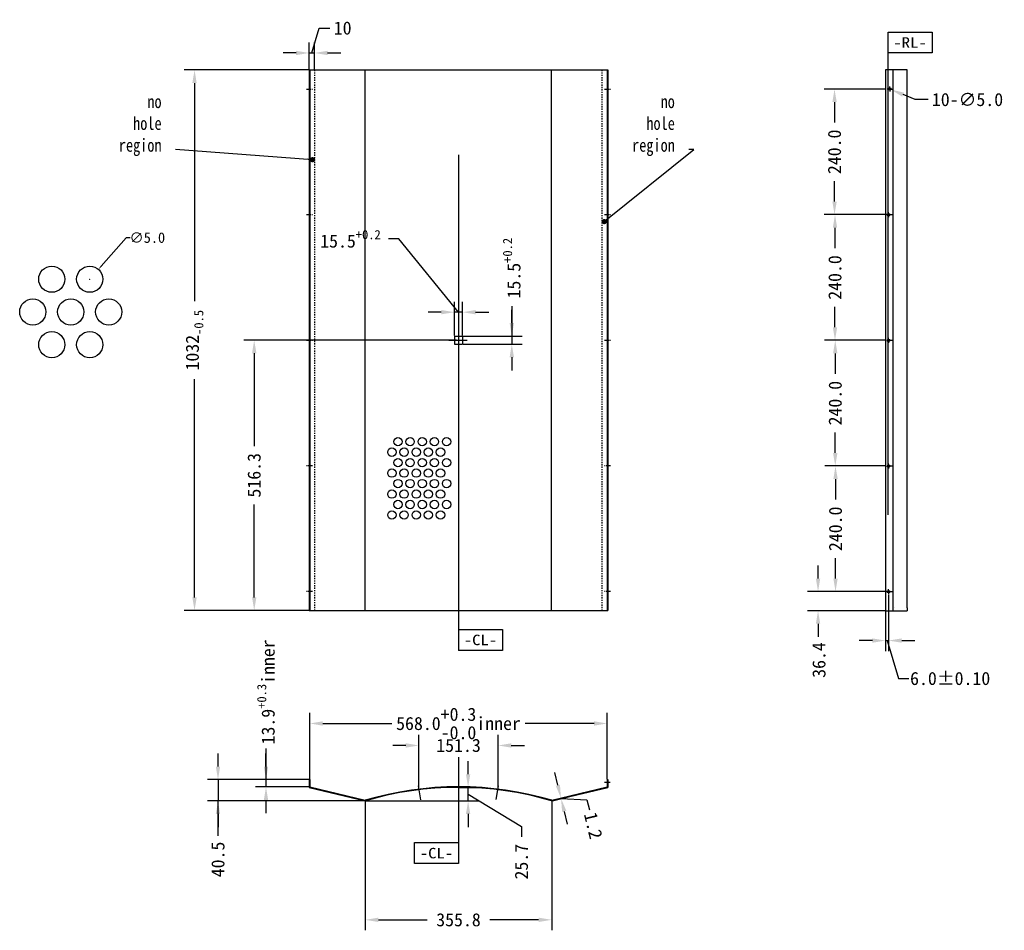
# Model space of a CAD drawing. Extents: x -1447 to 433, y -487 to 1252.
import ezdxf
from ezdxf.enums import TextEntityAlignment as Align

# ---------------------------------------------------------------- set-up
doc = ezdxf.new("R2010")
doc.units = 0
doc.header["$LTSCALE"] = 23.1
doc.header["$MEASUREMENT"] = 0
doc.linetypes.add('CENTER', pattern=[0.6, 0.375, -0.075, 0.075, -0.075])
doc.linetypes.add('DASHED', pattern=[0.2, 0.1, -0.1])
doc.layers.get('0').update_dxf_attribs({"linetype": 'CONTINUOUS'})
doc.layers.get('Defpoints').update_dxf_attribs({"linetype": 'CONTINUOUS'})
doc.layers.add('DEFAULT_1', color=7, linetype='CENTER')
doc.styles.add('TEXTSTYLE_0', font='txt', dxfattribs={"width": 0.8})
doc.styles.add('样式 1', font='SIMFANG.TTF')
doc.dimstyles.new('DIM1', dxfattribs={"dimscale": 10, "dimtxt": 2.5, "dimasz": 2.5, "dimexe": 2, "dimexo": 0.1, "dimgap": 1, "dimtad": 0, "dimdec": 1, "dimzin": 0, "dimdsep": 46, "dimtxsty": 'Standard', "dimcen": 0.09, "dimclrd": 5, "dimclre": 88, "dimclrt": 7, "dimadec": 0, "dimazin": 0, "dimtfac": 1, "dimtdec": 1, "dimtofl": 0, "dimtmove": 1, "dimatfit": 3, "dimfxl": 0, "dimtolj": 1, "dimtzin": 0, "dimarcsym": 0})
doc.dimstyles.new('DIM1$3', dxfattribs={"dimscale": 10, "dimtxt": 2.5, "dimasz": 2.5, "dimexe": 2, "dimexo": 0.1, "dimgap": 1, "dimtad": 0, "dimtih": 1, "dimtoh": 1, "dimdec": 1, "dimzin": 0, "dimdsep": 46, "dimtxsty": 'Standard', "dimcen": 0.09, "dimclrd": 5, "dimclre": 88, "dimclrt": 7, "dimadec": 0, "dimazin": 0, "dimtfac": 1, "dimtdec": 1, "dimtofl": 0, "dimtmove": 1, "dimatfit": 3, "dimfxl": 0, "dimtolj": 1, "dimtzin": 0, "dimarcsym": 0})
doc.dimstyles.new('DIM5$3', dxfattribs={"dimscale": 4, "dimtxt": 5, "dimasz": 2, "dimexe": 2, "dimexo": 0.1, "dimgap": 1, "dimtad": 0, "dimtih": 1, "dimtoh": 1, "dimdec": 1, "dimlfac": 0.1, "dimzin": 0, "dimdsep": 46, "dimtxsty": 'Standard', "dimcen": 0.09, "dimclrd": 5, "dimclre": 88, "dimclrt": 7, "dimadec": 0, "dimazin": 0, "dimtfac": 1, "dimtdec": 1, "dimtofl": 0, "dimtmove": 1, "dimatfit": 3, "dimfxl": 0, "dimtolj": 1, "dimtzin": 0, "dimarcsym": 0})

# ---------------------------------------------------------------- blocks, each defined once
blk = doc.blocks.new('*D0')
at = {"color": 88, "linetype": 'Continuous', "lineweight": -2}
for p, q in [((207.3, 400), (90.8, 400)), ((207.1, 160), (90.8, 160))]:
    blk.add_line(p, q, dxfattribs=at)
at = {"color": 5, "linetype": 'Continuous', "lineweight": -2}
for p, q in [((110.8, 375), (110.8, 335.8)), ((110.8, 185), (110.8, 224.2))]:
    blk.add_line(p, q, dxfattribs=at)
at = {"color": 5, "linetype": 'Continuous'}
for points in [[(106.7, 375), (115, 375), (110.8, 400)], [(106.7, 185), (115, 185), (110.8, 160)]]:
    blk.add_solid(points, dxfattribs=at)
at = {"layer": 'Defpoints', "color": 0, "linetype": 'Continuous'}
for p in [(110.8, 400), (208.3, 400), (208.1, 160)]:
    blk.add_point(p, dxfattribs=at)
at = {"color": 7, "linetype": 'Continuous', "insert": (110.8, 280), "char_height": 25, "attachment_point": 5, "rotation": 90}
blk.add_mtext('\\A1;240.0', dxfattribs=at)
blk = doc.blocks.new('*D1')
at = {"color": 88, "linetype": 'Continuous', "lineweight": -2}
for p, q in [((207.3, 640), (90.3, 640)), ((207.3, 400), (90.3, 400))]:
    blk.add_line(p, q, dxfattribs=at)
at = {"color": 5, "linetype": 'Continuous', "lineweight": -2}
for p, q in [((110.3, 615), (110.3, 575.8)), ((110.3, 425), (110.3, 464.2))]:
    blk.add_line(p, q, dxfattribs=at)
at = {"color": 5, "linetype": 'Continuous'}
for points in [[(106.1, 615), (114.5, 615), (110.3, 640)], [(106.1, 425), (114.5, 425), (110.3, 400)]]:
    blk.add_solid(points, dxfattribs=at)
at = {"layer": 'Defpoints', "color": 0, "linetype": 'Continuous'}
for p in [(110.3, 640), (208.3, 640), (208.3, 400)]:
    blk.add_point(p, dxfattribs=at)
at = {"color": 7, "linetype": 'Continuous', "insert": (110.3, 520), "char_height": 25, "attachment_point": 5, "rotation": 90}
blk.add_mtext('\\A1;240.0', dxfattribs=at)
blk = doc.blocks.new('*D2')
at = {"color": 88, "linetype": 'Continuous', "lineweight": -2}
for p, q in [((207.3, 880), (89.8, 880)), ((207.3, 640), (89.8, 640))]:
    blk.add_line(p, q, dxfattribs=at)
at = {"color": 5, "linetype": 'Continuous', "lineweight": -2}
for p, q in [((109.8, 855), (109.8, 815.8)), ((109.8, 665), (109.8, 704.2))]:
    blk.add_line(p, q, dxfattribs=at)
at = {"color": 5, "linetype": 'Continuous'}
for points in [[(105.7, 855), (114, 855), (109.8, 880)], [(105.7, 665), (114, 665), (109.8, 640)]]:
    blk.add_solid(points, dxfattribs=at)
at = {"layer": 'Defpoints', "color": 0, "linetype": 'Continuous'}
for p in [(109.8, 880), (208.3, 880), (208.3, 640)]:
    blk.add_point(p, dxfattribs=at)
at = {"color": 7, "linetype": 'Continuous', "insert": (109.8, 760), "char_height": 25, "attachment_point": 5, "rotation": 90}
blk.add_mtext('\\A1;240.0', dxfattribs=at)
blk = doc.blocks.new('*D3')
at = {"color": 88, "linetype": 'Continuous', "lineweight": -2}
for p, q in [((207.3, 1120), (88.9, 1120)), ((210.2, 880), (88.9, 880))]:
    blk.add_line(p, q, dxfattribs=at)
at = {"color": 5, "linetype": 'Continuous', "lineweight": -2}
for p, q in [((108.9, 1095), (108.9, 1055.8)), ((108.9, 905), (108.9, 944.2))]:
    blk.add_line(p, q, dxfattribs=at)
at = {"color": 5, "linetype": 'Continuous'}
for points in [[(104.8, 1095), (113.1, 1095), (108.9, 1120)], [(104.8, 905), (113.1, 905), (108.9, 880)]]:
    blk.add_solid(points, dxfattribs=at)
at = {"layer": 'Defpoints', "color": 0, "linetype": 'Continuous'}
for p in [(108.9, 1120), (208.3, 1120), (211.2, 880)]:
    blk.add_point(p, dxfattribs=at)
at = {"color": 7, "linetype": 'Continuous', "insert": (108.9, 1000), "char_height": 25, "attachment_point": 5, "rotation": 90}
blk.add_mtext('\\A1;240.0', dxfattribs=at)
blk = doc.blocks.new('*D4')
at = {"color": 88, "linetype": 'Continuous', "lineweight": -2}
for p, q in [((213.4, 1120), (215.2, 1120)), ((214.3, 1119.1), (214.3, 1120.9))]:
    blk.add_line(p, q, dxfattribs=at)
at = {"color": 5, "linetype": 'Continuous', "lineweight": -2}
for p, q in [((262.7, 1099.7), (239.7, 1109.3)), ((287.7, 1099.7), (262.7, 1099.7))]:
    blk.add_line(p, q, dxfattribs=at)
at = {"color": 5, "linetype": 'Continuous'}
blk.add_solid([(241.3, 1113.2), (238, 1105.5), (216.6, 1119)], dxfattribs=at)
at = {"layer": 'Defpoints', "color": 0, "linetype": 'Continuous'}
for p in [(212, 1121), (216.6, 1119)]:
    blk.add_point(p, dxfattribs=at)
at = {"color": 7, "linetype": 'Continuous', "insert": (362.8, 1099.7), "char_height": 25, "attachment_point": 5}
blk.add_mtext('\\A1;1{\\f宋体|b0|i0|c134|p54;0}-∅5.0', dxfattribs=at)
blk = doc.blocks.new('*D5')
at = {"color": 88, "linetype": 'Continuous', "lineweight": -2}
for p, q in [((-894.8, 1156.4), (-1132.9, 1156.4)), ((-894.8, 124.1), (-1132.9, 124.1))]:
    blk.add_line(p, q, dxfattribs=at)
at = {"color": 5, "linetype": 'Continuous', "lineweight": -2}
for p, q in [((-1112.9, 1131.4), (-1112.9, 714.6)), ((-1112.9, 149.1), (-1112.9, 565.9))]:
    blk.add_line(p, q, dxfattribs=at)
at = {"color": 5, "linetype": 'Continuous'}
for points in [[(-1117.1, 1131.4), (-1108.8, 1131.4), (-1112.9, 1156.4)], [(-1117.1, 149.1), (-1108.8, 149.1), (-1112.9, 124.1)]]:
    blk.add_solid(points, dxfattribs=at)
at = {"layer": 'Defpoints', "color": 0, "linetype": 'Continuous'}
for p in [(-1112.9, 1156.4), (-893.8, 1156.4), (-893.8, 124.1)]:
    blk.add_point(p, dxfattribs=at)
at = {"color": 7, "linetype": 'Continuous', "insert": (-1112.9, 640.2), "char_height": 25, "attachment_point": 5, "rotation": 90}
blk.add_mtext('\\A1;\\A1;1032{\\H0.7x;\\S^ -0.5;}', dxfattribs=at)
blk = doc.blocks.new('*D6')
at = {"color": 88, "linetype": 'Continuous', "lineweight": -2}
for p, q in [((-613, 640.4), (-1019, 640.4)), ((-895.8, 124.1), (-1019, 124.1))]:
    blk.add_line(p, q, dxfattribs=at)
at = {"color": 5, "linetype": 'Continuous', "lineweight": -2}
for p, q in [((-999, 615.4), (-999, 438.1)), ((-999, 149.1), (-999, 326.4))]:
    blk.add_line(p, q, dxfattribs=at)
at = {"color": 5, "linetype": 'Continuous'}
for points in [[(-1003.1, 615.4), (-994.8, 615.4), (-999, 640.4)], [(-1003.1, 149.1), (-994.8, 149.1), (-999, 124.1)]]:
    blk.add_solid(points, dxfattribs=at)
at = {"layer": 'Defpoints', "color": 0, "linetype": 'Continuous'}
for p in [(-999, 640.4), (-612, 640.4), (-894.8, 124.1)]:
    blk.add_point(p, dxfattribs=at)
at = {"color": 7, "linetype": 'Continuous', "insert": (-999, 382.2), "char_height": 25, "attachment_point": 5, "rotation": 90}
blk.add_mtext('\\A1;516.3', dxfattribs=at)
blk = doc.blocks.new('*D7')
at = {"color": 5, "lineweight": -2}
for p, q in [((-1243.5, 836), (-1291.2, 781.5)), ((-1235.5, 836), (-1243.5, 836))]:
    blk.add_line(p, q, dxfattribs=at)
at = {"color": 88, "lineweight": -2}
for p, q in [((-1313.3, 756.7), (-1312.6, 756.7)), ((-1313, 756.3), (-1313, 757.1))]:
    blk.add_line(p, q, dxfattribs=at)
at = {"color": 5}
blk.add_solid([(-1292.2, 782.4), (-1290.2, 780.6), (-1296.5, 775.5)], dxfattribs=at)
at = {"layer": 'Defpoints', "color": 0}
for p in [(-1296.5, 775.5), (-1329.4, 737.9)]:
    blk.add_point(p, dxfattribs=at)
at = {"color": 7, "insert": (-1203.1, 836), "char_height": 20, "attachment_point": 5}
blk.add_mtext('\\A1;∅5.0', dxfattribs=at)
blk = doc.blocks.new('*D14')
at = {"color": 5, "lineweight": -2}
for p, q in [((-419.2, -209.9), (-425.1, -185.6)), ((-413.4, -234.2), (-413.1, -235.4)), ((-413.2, -234.8), (-363.7, -237.5)), ((-363.7, -237.5), (-359, -256.9)), ((-407.2, -259.7), (-401.3, -284))]:
    blk.add_line(p, q, dxfattribs=at)
at = {"color": 88, "lineweight": -2}
for p, q in [((-430.1, -238.2), (-393.9, -229.5)), ((-429.8, -239.4), (-393.6, -230.7))]:
    blk.add_line(p, q, dxfattribs=at)
at = {"color": 5}
for points in [[(-415.2, -208.9), (-423.3, -210.8), (-413.4, -234.2)], [(-403.1, -258.7), (-411.2, -260.6), (-413.1, -235.4)]]:
    blk.add_solid(points, dxfattribs=at)
at = {"layer": 'Defpoints', "color": 0}
for p in [(-431.1, -238.4), (-430.8, -239.7), (-413.1, -235.4)]:
    blk.add_point(p, dxfattribs=at)
at = {"color": 7, "insert": (-351.8, -286.9), "char_height": 25, "attachment_point": 5, "rotation": 283.576}
blk.add_mtext('\\A1;1.2', dxfattribs=at)
blk = doc.blocks.new('*D11')
at = {"color": 88, "linetype": 'Continuous', "lineweight": -2}
for p, q in [((-893, -198.1), (-893, -71.8)), ((-325, -198.1), (-325, -71.8))]:
    blk.add_line(p, q, dxfattribs=at)
at = {"color": 5, "linetype": 'Continuous', "lineweight": -2}
for p, q in [((-868, -91.8), (-736.5, -91.8)), ((-350, -91.8), (-481.5, -91.8))]:
    blk.add_line(p, q, dxfattribs=at)
at = {"color": 5, "linetype": 'Continuous'}
for points in [[(-868, -87.7), (-868, -96), (-893, -91.8)], [(-350, -87.7), (-350, -96), (-325, -91.8)]]:
    blk.add_solid(points, dxfattribs=at)
at = {"layer": 'Defpoints', "color": 0, "linetype": 'Continuous'}
for p in [(-893, -91.8), (-893, -199.1), (-325, -199.1)]:
    blk.add_point(p, dxfattribs=at)
at = {"color": 7, "linetype": 'Continuous', "insert": (-609, -91.8), "char_height": 25, "attachment_point": 5, "style": '样式 1'}
blk.add_mtext('\\A1;568.0\\S+0.3^ -0.0;inner', dxfattribs=at)
blk = doc.blocks.new('*D10')
at = {"color": 88, "linetype": 'Continuous', "lineweight": -2}
for p, q in [((-786.9, -240.4), (-786.9, -486.9)), ((-431.1, -240.4), (-431.1, -486.9))]:
    blk.add_line(p, q, dxfattribs=at)
at = {"color": 5, "linetype": 'Continuous', "lineweight": -2}
for p, q in [((-761.9, -466.9), (-669, -466.9)), ((-456.1, -466.9), (-549, -466.9))]:
    blk.add_line(p, q, dxfattribs=at)
at = {"color": 5, "linetype": 'Continuous'}
for points in [[(-761.9, -462.7), (-761.9, -471), (-786.9, -466.9)], [(-456.1, -462.7), (-456.1, -471), (-431.1, -466.9)]]:
    blk.add_solid(points, dxfattribs=at)
at = {"layer": 'Defpoints', "color": 0, "linetype": 'Continuous'}
for p in [(-786.9, -239.4), (-431.1, -239.4), (-431.1, -466.9)]:
    blk.add_point(p, dxfattribs=at)
at = {"color": 7, "linetype": 'Continuous', "insert": (-609, -466.9), "char_height": 25, "attachment_point": 5}
blk.add_mtext('\\A1;355.8', dxfattribs=at)
blk = doc.blocks.new('*D13')
at = {"color": 5, "linetype": 'Continuous', "lineweight": -2}
for p, q in [((-1068.1, -174.1), (-1068.1, -149.1)), ((-1068.1, -199.1), (-1068.1, -239.6)), ((-1068.1, -306.1), (-1068.1, -239.6)), ((-1068.1, -264.6), (-1068.1, -289.6))]:
    blk.add_line(p, q, dxfattribs=at)
at = {"color": 88, "linetype": 'Continuous', "lineweight": -2}
for p, q in [((-894.5, -199.1), (-1088.1, -199.1)), ((-787.6, -239.6), (-1088.1, -239.6))]:
    blk.add_line(p, q, dxfattribs=at)
at = {"color": 5, "linetype": 'Continuous'}
for points in [[(-1072.3, -174.1), (-1064, -174.1), (-1068.1, -199.1)], [(-1072.3, -264.6), (-1064, -264.6), (-1068.1, -239.6)]]:
    blk.add_solid(points, dxfattribs=at)
at = {"layer": 'Defpoints', "color": 0, "linetype": 'Continuous'}
for p in [(-893.5, -199.1), (-1068.1, -239.6), (-786.6, -239.6)]:
    blk.add_point(p, dxfattribs=at)
at = {"color": 7, "linetype": 'Continuous', "insert": (-1068.1, -351.5), "char_height": 25, "attachment_point": 5, "rotation": 90}
blk.add_mtext('\\A1;40.5', dxfattribs=at)
blk = doc.blocks.new('*D8')
at = {"color": 5, "lineweight": -2}
for p, q in [((-590.6, -188.9), (-590.6, -163.9)), ((-590.6, -239.6), (-590.6, -213.9)), ((-590.6, -226.8), (-488.7, -288.3)), ((-590.6, -264.6), (-590.6, -289.6)), ((-488.7, -288.3), (-488.7, -308.3))]:
    blk.add_line(p, q, dxfattribs=at)
at = {"color": 88, "lineweight": -2}
for p, q in [((-608, -213.9), (-570.6, -213.9)), ((-785.6, -239.6), (-570.6, -239.6))]:
    blk.add_line(p, q, dxfattribs=at)
at = {"color": 5}
for points in [[(-594.8, -188.9), (-586.5, -188.9), (-590.6, -213.9)], [(-594.8, -264.6), (-586.5, -264.6), (-590.6, -239.6)]]:
    blk.add_solid(points, dxfattribs=at)
at = {"layer": 'Defpoints', "color": 0}
for p in [(-609, -213.9), (-590.6, -213.9), (-786.6, -239.6)]:
    blk.add_point(p, dxfattribs=at)
at = {"color": 7, "insert": (-488.7, -355.8), "char_height": 25, "attachment_point": 5, "rotation": 90}
blk.add_mtext('\\A1;25.7', dxfattribs=at)
blk = doc.blocks.new('*D9')
at = {"color": 88, "lineweight": -2}
for p, q in [((-684.6, -215.5), (-684.6, -113.8)), ((-533.2, -215.6), (-533.2, -113.8))]:
    blk.add_line(p, q, dxfattribs=at)
at = {"color": 5, "lineweight": -2}
for p, q in [((-709.6, -133.8), (-734.6, -133.8)), ((-508.2, -133.8), (-483.2, -133.8))]:
    blk.add_line(p, q, dxfattribs=at)
at = {"color": 5}
for points in [[(-709.6, -129.6), (-709.6, -138), (-684.6, -133.8)], [(-508.2, -129.6), (-508.2, -138), (-533.2, -133.8)]]:
    blk.add_solid(points, dxfattribs=at)
at = {"layer": 'Defpoints', "color": 0}
for p in [(-533.2, -133.8), (-684.6, -216.5), (-533.2, -216.6)]:
    blk.add_point(p, dxfattribs=at)
at = {"color": 7, "insert": (-608.9, -133.8), "char_height": 25, "attachment_point": 5}
blk.add_mtext('\\A1;151.3', dxfattribs=at)
blk = doc.blocks.new('*D12')
at = {"color": 5, "lineweight": -2}
for p, q in [((-976.5, -139.8), (-976.5, -199.1)), ((-976.5, -174.1), (-976.5, -149.1)), ((-976.5, -199.1), (-976.5, -213)), ((-976.5, -238), (-976.5, -263))]:
    blk.add_line(p, q, dxfattribs=at)
at = {"color": 88, "lineweight": -2}
for p, q in [((-895.2, -199.1), (-996.5, -199.1)), ((-894, -213), (-996.5, -213))]:
    blk.add_line(p, q, dxfattribs=at)
at = {"color": 5}
for points in [[(-980.6, -174.1), (-972.3, -174.1), (-976.5, -199.1)], [(-980.6, -238), (-972.3, -238), (-976.5, -213)]]:
    blk.add_solid(points, dxfattribs=at)
at = {"layer": 'Defpoints', "color": 0}
for p in [(-894.2, -199.1), (-976.5, -213), (-893, -213)]:
    blk.add_point(p, dxfattribs=at)
at = {"color": 7, "insert": (-976.5, -31.5), "char_height": 25, "attachment_point": 5, "rotation": 90, "style": '样式 1'}
blk.add_mtext('\\A1;\\A1;13.9{\\H0.7x;\\S+0.3^ ;}inner', dxfattribs=at)
blk = doc.blocks.new('*D15')
at = {"color": 5, "lineweight": -2}
for p, q in [((77.5, 185), (77.5, 210)), ((77.5, 98.6), (77.5, 73.6))]:
    blk.add_line(p, q, dxfattribs=at)
at = {"color": 88, "lineweight": -2}
for p, q in [((205.2, 160), (57.5, 160)), ((205.2, 123.6), (57.5, 123.6))]:
    blk.add_line(p, q, dxfattribs=at)
at = {"color": 5}
for points in [[(73.3, 185), (81.6, 185), (77.5, 160)], [(73.3, 98.6), (81.6, 98.6), (77.5, 123.6)]]:
    blk.add_solid(points, dxfattribs=at)
at = {"layer": 'Defpoints', "color": 0}
for p in [(77.5, 160), (206.2, 160), (206.2, 123.6)]:
    blk.add_point(p, dxfattribs=at)
at = {"color": 7, "insert": (79.3, 29.4), "char_height": 25, "attachment_point": 5, "rotation": 90}
blk.add_mtext('\\A1;36.4', dxfattribs=at)
blk = doc.blocks.new('*D16')
at = {"color": 88, "lineweight": -2}
for p, q in [((212.2, 154), (212.2, 46.5)), ((206.2, 122.6), (206.2, 46.5))]:
    blk.add_line(p, q, dxfattribs=at)
at = {"color": 5, "lineweight": -2}
for p, q in [((181.2, 66.5), (156.2, 66.5)), ((206.2, 66.5), (212.2, 66.5)), ((209.2, 66.5), (231, -6)), ((237.2, 66.5), (262.2, 66.5)), ((231, -6), (251, -6))]:
    blk.add_line(p, q, dxfattribs=at)
at = {"color": 5}
for points in [[(181.2, 70.7), (181.2, 62.4), (206.2, 66.5)], [(237.2, 70.7), (237.2, 62.4), (212.2, 66.5)]]:
    blk.add_solid(points, dxfattribs=at)
at = {"layer": 'Defpoints', "color": 0}
for p in [(212.2, 155), (206.2, 123.6), (212.2, 66.5)]:
    blk.add_point(p, dxfattribs=at)
at = {"color": 7, "insert": (329.7, -6), "char_height": 25, "attachment_point": 5}
blk.add_mtext('\\A1;6.0±0.10', dxfattribs=at)
blk = doc.blocks.new('*D18')
at = {"color": 5, "lineweight": -2}
for p, q in [((-888.9, 1188.8), (-874.7, 1236.3)), ((-874.7, 1236.3), (-854.7, 1236.3)), ((-919, 1188.8), (-944, 1188.8)), ((-894, 1188.8), (-883.8, 1188.8)), ((-858.8, 1188.8), (-833.8, 1188.8))]:
    blk.add_line(p, q, dxfattribs=at)
at = {"color": 88, "lineweight": -2}
for p, q in [((-894, 1157.4), (-894, 1208.8)), ((-883.8, 1157.4), (-883.8, 1208.8))]:
    blk.add_line(p, q, dxfattribs=at)
at = {"color": 5}
for points in [[(-919, 1193), (-919, 1184.7), (-894, 1188.8)], [(-858.8, 1193), (-858.8, 1184.7), (-883.8, 1188.8)]]:
    blk.add_solid(points, dxfattribs=at)
at = {"layer": 'Defpoints', "color": 0}
for p in [(-883.8, 1188.8), (-894, 1156.4), (-883.8, 1156.4)]:
    blk.add_point(p, dxfattribs=at)
at = {"color": 7, "insert": (-830.1, 1236.3), "char_height": 25, "attachment_point": 5}
blk.add_mtext('\\A1;10', dxfattribs=at)
blk = doc.blocks.new('*D19')
at = {"color": 5, "lineweight": -2}
for p, q in [((-507.2, 705.5), (-507.2, 648.1)), ((-507.2, 673.1), (-507.2, 698.1)), ((-507.2, 648.1), (-507.2, 632.6)), ((-507.2, 607.6), (-507.2, 582.6))]:
    blk.add_line(p, q, dxfattribs=at)
at = {"color": 88, "lineweight": -2}
for p, q in [((-600.3, 648.1), (-487.2, 648.1)), ((-600.3, 632.6), (-487.2, 632.6))]:
    blk.add_line(p, q, dxfattribs=at)
at = {"color": 5}
for points in [[(-511.4, 673.1), (-503, 673.1), (-507.2, 648.1)], [(-511.4, 607.6), (-503, 607.6), (-507.2, 632.6)]]:
    blk.add_solid(points, dxfattribs=at)
at = {"layer": 'Defpoints', "color": 0}
for p in [(-601.3, 648.1), (-601.3, 632.6), (-507.2, 632.6)]:
    blk.add_point(p, dxfattribs=at)
at = {"color": 7, "insert": (-507.2, 777.8), "char_height": 25, "attachment_point": 5, "rotation": 90}
blk.add_mtext('\\A1;\\A1;15.5{\\H0.7x;\\S+0.2^ ;}', dxfattribs=at)
blk = doc.blocks.new('*D20')
at = {"color": 5, "lineweight": -2}
for p, q in [((-722.9, 833.7), (-742.9, 833.7)), ((-609, 693.7), (-722.9, 833.7)), ((-641.8, 693.7), (-666.8, 693.7)), ((-601.3, 693.7), (-616.8, 693.7)), ((-576.3, 693.7), (-551.3, 693.7))]:
    blk.add_line(p, q, dxfattribs=at)
at = {"color": 88, "lineweight": -2}
for p, q in [((-616.8, 649.1), (-616.8, 713.7)), ((-601.3, 649.1), (-601.3, 713.7))]:
    blk.add_line(p, q, dxfattribs=at)
at = {"color": 5}
for points in [[(-641.8, 697.9), (-641.8, 689.6), (-616.8, 693.7)], [(-576.3, 697.9), (-576.3, 689.6), (-601.3, 693.7)]]:
    blk.add_solid(points, dxfattribs=at)
at = {"layer": 'Defpoints', "color": 0}
for p in [(-616.8, 693.7), (-616.8, 648.1), (-601.3, 648.1)]:
    blk.add_point(p, dxfattribs=at)
at = {"color": 7, "insert": (-815.2, 833.7), "char_height": 25, "attachment_point": 5}
blk.add_mtext('\\A1;\\A1;15.5{\\H0.7x;\\S+0.2^ ;}', dxfattribs=at)

msp = doc.modelspace()

# ---------------------------------------------------------------- linework, layer by layer
at = {"color": 1, "linetype": 'Continuous'}
for p, q in [((211.07, 306.95), (211.07, 1228.85)), ((211.07, 1228.85), (295.07, 1228.85)), ((295.07, 1228.85), (295.07, 1188.85)), ((295.07, 1188.85), (211.07, 1188.85)), ((-609.01, 994.22), (-609.01, 47.75)), ((-627.42, 640.4), (-592.11, 640.4)), ((-609.01, 87.75), (-525.01, 87.75)), ((-525.01, 87.75), (-525.01, 47.75)), ((-525.01, 47.75), (-609.01, 47.75)), ((-609.01, -156.22), (-609.01, -359.42)), ((-319.31, -204.81), (-330.51, -204.81)), ((-680.8, -237.89), (-685.5, -211.23)), ((-536.82, -236.82), (-532.3, -211.23)), ((-693.01, -319.42), (-609.01, -319.42)), ((-693.01, -359.42), (-693.01, -319.42)), ((-609.01, -359.42), (-693.01, -359.42))]:
    msp.add_line(p, q, dxfattribs=at)
at = {"color": 7, "linetype": 'Continuous'}
for p, q in [((-894.01, 1156.4), (-894.01, 124.1)), ((-894.01, 1156.4), (-324.01, 1156.4)), ((-892.81, 1156.4), (-892.81, 124.1)), ((-786.85, 124.1), (-786.85, 1156.4)), ((-431.17, 124.1), (-431.17, 1156.4)), ((-325.21, 1156.4), (-325.21, 124.1)), ((-324.01, 1156.4), (-324.01, 124.1)), ((206.22, 1156.9), (206.22, 123.6)), ((247.82, 1156.9), (206.22, 1156.9)), ((220.24, 1156.9), (220.24, 123.6)), ((247.82, 129.1), (247.82, 1156.9)), ((-894.01, 124.1), (-324.01, 124.1)), ((206.22, 123.6), (247.82, 123.6)), ((223.14, 128.9), (223.14, 129.1)), ((247.82, 128.9), (247.82, 123.6))]:
    msp.add_line(p, q, dxfattribs=at)
at = {"color": 3, "linetype": 'DASHED'}
for p, q in [((-883.81, 1156.4), (-883.81, 124.1)), ((-335.21, 1156.4), (-335.21, 124.1))]:
    msp.add_line(p, q, dxfattribs=at)
for p, q in [((-616.76, 648.15), (-601.26, 648.15)), ((-616.76, 648.15), (-616.76, 632.65)), ((-601.26, 648.15), (-601.26, 632.65)), ((-616.76, 632.65), (-601.26, 632.65))]:
    msp.add_line(p, q)
at = {"linetype": 'Continuous'}
for p, q in [((-894.21, -199.08), (-894.21, -213.81)), ((-893.01, -199.08), (-894.21, -199.08)), ((-893.01, -199.08), (-893.01, -212.96)), ((-325.01, -199.08), (-323.81, -199.08)), ((-325.01, -199.08), (-325.01, -212.96)), ((-323.81, -199.08), (-323.81, -213.81)), ((-894.21, -213.81), (-786.87, -239.73)), ((-893.01, -212.96), (-786.92, -238.44)), ((-431.15, -239.73), (-323.81, -213.81)), ((-431.09, -238.44), (-325.01, -212.96)), ((-786.92, -238.44), (-787.3, -239.58)), ((-786.92, -238.44), (-786.44, -239.54)), ((-786.92, -238.44), (-786.87, -239.73)), ((-786.87, -239.73), (-786.52, -239.58)), ((-431.09, -238.44), (-431.58, -239.54)), ((-431.15, -239.73), (-431.49, -239.58)), ((-431.09, -238.44), (-431.15, -239.73)), ((-431.09, -238.44), (-430.72, -239.58))]:
    msp.add_line(p, q, dxfattribs=at)
at = {"color": 7, "linetype": 'Continuous'}
for centre in [(214.31, 1120), (212.21, 880), (212.21, 640), (212.21, 400), (212.21, 160)]:
    msp.add_circle(centre, 2.5, dxfattribs=at)
for centre, radius in [((-1385.47, 756.69), 25), ((-1312.97, 756.69), 25), ((-1421.72, 694.19), 25), ((-1349.22, 694.19), 25), ((-1276.72, 694.19), 25), ((-1385.47, 631.69), 25), ((-1312.97, 631.69), 25), ((-724.51, 446.39), 8), ((-701.31, 446.39), 8), ((-678.11, 446.39), 8), ((-654.91, 446.39), 8), ((-631.71, 446.39), 8), ((-736.11, 426.39), 8), ((-712.91, 426.39), 8), ((-689.71, 426.39), 8), ((-666.51, 426.39), 8), ((-643.31, 426.39), 8), ((-724.51, 406.39), 8), ((-701.31, 406.39), 8), ((-678.11, 406.39), 8), ((-654.91, 406.39), 8), ((-631.71, 406.39), 8), ((-736.11, 386.39), 8), ((-712.91, 386.39), 8), ((-689.71, 386.39), 8), ((-666.51, 386.39), 8), ((-643.31, 386.39), 8), ((-724.51, 366.39), 8), ((-701.31, 366.39), 8), ((-678.11, 366.39), 8), ((-654.91, 366.39), 8), ((-631.71, 366.39), 8), ((-736.11, 346.39), 8), ((-712.91, 346.39), 8), ((-689.71, 346.39), 8), ((-666.51, 346.39), 8), ((-643.31, 346.39), 8), ((-724.51, 326.39), 8), ((-701.31, 326.39), 8), ((-678.11, 326.39), 8), ((-654.91, 326.39), 8), ((-631.71, 326.39), 8), ((-736.11, 306.39), 8), ((-712.91, 306.39), 8), ((-689.71, 306.39), 8), ((-666.51, 306.39), 8), ((-643.31, 306.39), 8)]:
    msp.add_circle(centre, radius)
at = {"linetype": 'Continuous'}
for radius in [628.45, 627.25]:
    msp.add_arc((-609.01, -841.18), radius, 73.55317, 106.44683, dxfattribs=at)
at = {"color": 7, "linetype": 'Continuous'}
for points in [[(247.8, 128.9), (247.74, 128.42)], [(247.82, 129.1), (247.8, 128.9)]]:
    msp.add_spline(points, degree=3, dxfattribs=at)
at = {"layer": 'DEFAULT_1', "color": 1, "linetype": 'CENTER'}
for p, q in [((-899.02, 1120), (-887.81, 1120)), ((-330.22, 1120), (-319.01, 1120)), ((214.31, 1120), (209.31, 1120)), ((214.31, 1120), (214.31, 1125)), ((214.31, 1120), (214.31, 1115)), ((214.31, 1120), (219.31, 1120)), ((212.21, 880), (212.21, 885)), ((-899.02, 880), (-887.81, 880)), ((-330.22, 880), (-319.01, 880)), ((212.21, 880), (209.31, 880)), ((212.21, 880), (212.21, 875)), ((212.21, 880), (219.31, 880)), ((-899.02, 640), (-887.81, 640)), ((-330.22, 640), (-319.01, 640)), ((212.21, 640), (209.31, 640)), ((212.21, 640), (212.21, 645)), ((212.21, 640), (212.21, 635)), ((212.21, 640), (219.31, 640)), ((-887.8, 400), (-899.01, 400)), ((-319, 400), (-330.21, 400)), ((212.21, 400), (209.31, 400)), ((212.21, 400), (212.21, 405)), ((212.21, 400), (219.31, 400)), ((212.21, 400), (212.21, 395)), ((-887.8, 160), (-899.01, 160)), ((-319, 160), (-330.21, 160)), ((212.21, 160), (207.41, 160)), ((212.21, 160), (212.21, 165)), ((212.21, 160), (219.31, 160)), ((212.21, 160), (212.21, 155))]:
    msp.add_line(p, q, dxfattribs=at)

# ---------------------------------------------------------------- texts
at = {"color": 1, "linetype": 'Continuous', "style": 'TEXTSTYLE_0', "width": 0.872727}
for s, p, p2 in [('-RL-', (221.07, 1198.85), (285.07, 1198.85)), ('-CL-', (-599.01, 57.75), (-535.01, 57.75)), ('-CL-', (-683.01, -349.42), (-619.01, -349.42))]:
    msp.add_text(s, height=20, dxfattribs=at).set_placement(p, p2, align=Align.FIT)
at = {"color": 7, "char_height": 25, "width": 12.139, "attachment_point": 9, "style": 'TEXTSTYLE_0'}
for insert in [(-1175.78, 991.98), (-195.93, 991.98)]:
    msp.add_mtext('no hole region', dxfattribs=dict(at, insert=insert))

# ---------------------------------------------------------------- dimensions: what is measured, and where the dimension line sits
dim = msp.add_linear_dim(base=(-883.81, 1188.84), p1=(-894.01, 1156.4), p2=(-883.81, 1156.4), dimstyle='DIM1', override={"dimdec": 0})
dim.commit()
dim.dimension.update_dxf_attribs({"geometry": '*D18', "text_midpoint": (-844.66, 1236.34)})
at = {"color": 1, "linetype": 'Continuous'}
dim = msp.add_linear_dim(base=(-1112.92, 1156.4), p1=(-893.81, 124.1), p2=(-893.81, 1156.4), angle=90, text='\\A1;<>{\\H0.7x;\\S^ -0.5;}', dimstyle='DIM1', override={"dimdec": 0}, dxfattribs=at)
dim.commit()
dim.dimension.update_dxf_attribs({"geometry": '*D5', "text_midpoint": (-1112.92, 640.25)})
for base, p1, p2, picture, middle in [((108.94, 1120), (211.21, 880), (208.31, 1120), '*D3', (108.94, 1000)), ((109.85, 880), (208.31, 640), (208.31, 880), '*D2', (109.85, 760)), ((-998.97, 640.4), (-894.81, 124.1), (-612.01, 640.4), '*D6', (-998.97, 382.25)), ((110.31, 640), (208.31, 400), (208.31, 640), '*D1', (110.31, 520)), ((110.82, 400), (208.11, 160), (208.31, 400), '*D0', (110.82, 280))]:
    dim = msp.add_linear_dim(base=base, p1=p1, p2=p2, angle=90, dimstyle='DIM1', dxfattribs=at)
    dim.commit()
    dim.dimension.update_dxf_attribs({"geometry": picture, "text_midpoint": middle})
dim = msp.add_diameter_dim_2p(p1=(212, 1120.97), p2=(216.61, 1119.03), text='1{\\f宋体|b0|i0|c134|p54;0}-<>', dimstyle='DIM1$3', dxfattribs=at)
dim.commit()
dim.dimension.update_dxf_attribs({"geometry": '*D4', "text_midpoint": (362.84, 1099.65)})
dim = msp.add_linear_dim(base=(-507.2, 632.65), p1=(-601.26, 648.15), p2=(-601.26, 632.65), angle=90, text='\\A1;<>{\\H0.7x;\\S+0.2^ ;}', dimstyle='DIM1')
dim.commit()
dim.dimension.update_dxf_attribs({"geometry": '*D19', "text_midpoint": (-514.68, 777.81), "dimtype": 160})
dim = msp.add_diameter_dim_2p(p1=(-1329.45, 737.89), p2=(-1296.49, 775.49), dimstyle='DIM5$3')
dim.commit()
dim.dimension.update_dxf_attribs({"geometry": '*D7', "text_midpoint": (-1243.48, 835.95), "dimtype": 163})
dim = msp.add_linear_dim(base=(-616.76, 693.74), p1=(-601.26, 648.15), p2=(-616.76, 648.15), text='\\A1;<>{\\H0.7x;\\S+0.2^ ;}', dimstyle='DIM1')
dim.commit()
dim.dimension.update_dxf_attribs({"geometry": '*D20', "text_midpoint": (-752.87, 833.74), "dimtype": 160})
for base, p1, p2, picture, middle in [((77.47, 160), (206.22, 123.6), (206.22, 160), '*D15', (79.27, 29.44)), ((-590.65, -213.93), (-786.6, -239.6), (-609.01, -213.93), '*D8', (-488.66, -318.32))]:
    dim = msp.add_linear_dim(base=base, p1=p1, p2=p2, angle=90, dimstyle='DIM1')
    dim.commit()
    dim.dimension.update_dxf_attribs({"geometry": picture, "text_midpoint": middle, "dimtype": 160})
dim = msp.add_linear_dim(base=(212.21, 66.52), p1=(206.22, 123.6), p2=(212.21, 155), text='<>%%p0.10', dimstyle='DIM1')
dim.commit()
dim.dimension.update_dxf_attribs({"geometry": '*D16', "text_midpoint": (260.96, -5.98)})
dim = msp.add_linear_dim(base=(-976.45, -212.96), p1=(-894.21, -199.08), p2=(-893.01, -212.96), angle=90, text='\\A1;<>{\\H0.7x;\\S+0.3^ ;}inner', dimstyle='DIM1', override={"dimtxsty": '样式 1'})
dim.commit()
dim.dimension.update_dxf_attribs({"geometry": '*D12', "text_midpoint": (-978.27, -31.55), "dimtype": 160})
at = {"linetype": 'Continuous'}
dim = msp.add_linear_dim(base=(-893.01, -91.82), p1=(-325.01, -199.08), p2=(-893.01, -199.08), angle=180, text='<>inner', dimstyle='DIM1', override={"dimgap": 1, "dimtxsty": '样式 1', "dimtol": 1, "dimlim": 0, "dimtp": 0.3, "dimtm": 1e-09}, dxfattribs=at)
dim.commit()
dim.dimension.update_dxf_attribs({"geometry": '*D11', "text_midpoint": (-609.01, -91.82)})
dim = msp.add_linear_dim(base=(-533.24, -133.79), p1=(-684.57, -216.54), p2=(-533.24, -216.57), dimstyle='DIM1')
dim.commit()
dim.dimension.update_dxf_attribs({"geometry": '*D9', "text_midpoint": (-608.9, -133.79)})
dim = msp.add_linear_dim(base=(-1068.14, -239.6), p1=(-893.51, -199.08), p2=(-786.6, -239.6), angle=270, dimstyle='DIM1', dxfattribs=at)
dim.commit()
dim.dimension.update_dxf_attribs({"geometry": '*D13', "text_midpoint": (-1050.16, -351.52), "dimtype": 160})
dim = msp.add_aligned_dim(p1=(-431.09, -238.44), p2=(-430.8, -239.65), distance=18.25, dimstyle='DIM1')
dim.commit()
dim.dimension.update_dxf_attribs({"geometry": '*D14', "text_midpoint": (-356.65, -266.63)})
dim = msp.add_linear_dim(base=(-431.09, -466.87), p1=(-786.92, -239.44), p2=(-431.09, -239.44), dimstyle='DIM1', dxfattribs=at)
dim.commit()
dim.dimension.update_dxf_attribs({"geometry": '*D10', "text_midpoint": (-609.01, -466.87)})

# ---------------------------------------------------------------- leaders
at = {"annotation_type": 0, "has_hookline": 1, "hookline_direction": 1}
for points, text_width in [([(-887.63, 984.94), (-1149.36, 1004.48)], 125), ([(-330.8, 866.71), (-159.52, 1004.48), (-169.52, 1004.48)], 100)]:
    msp.add_leader(points, dimstyle='DIM1', override={"dimasz": 1, "dimgap": 1, "dimtad": 0, "dimldrblk": 'Dot'}, dxfattribs=dict(at, text_width=text_width))

doc.saveas('drawing.dxf')
